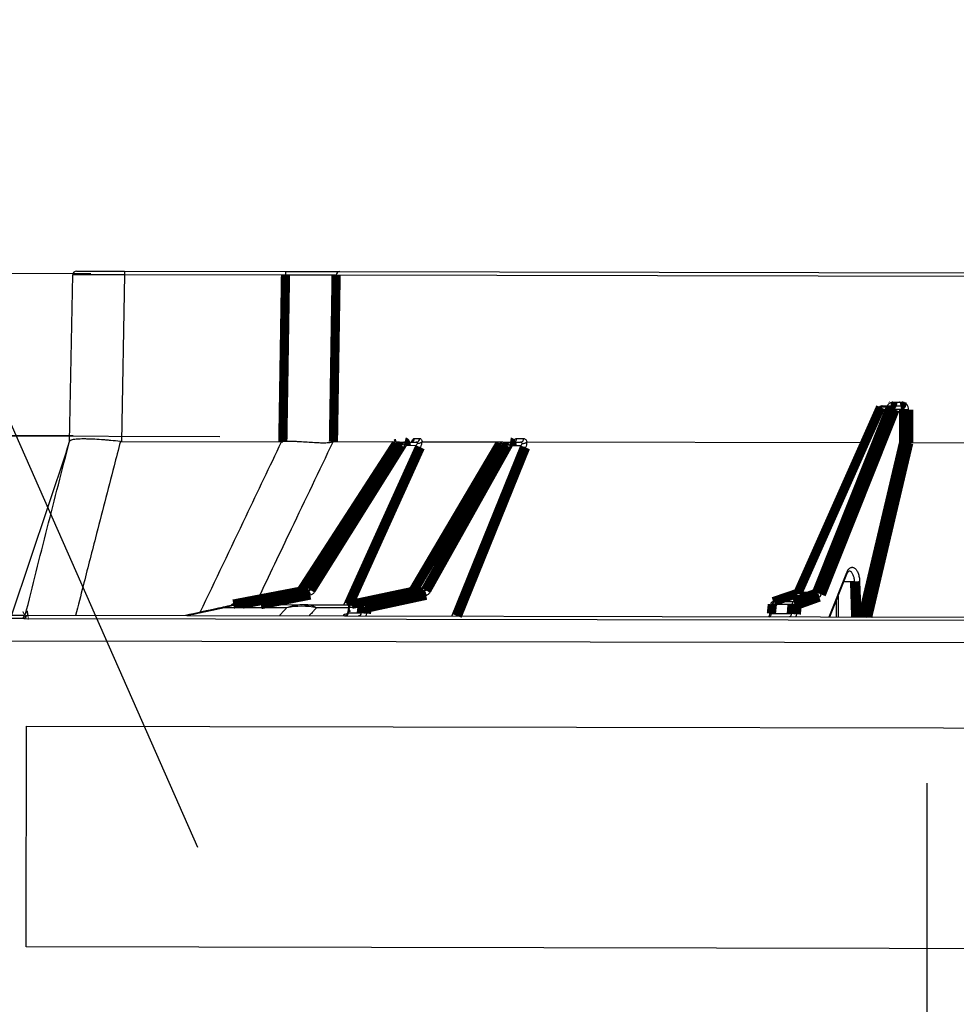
# Model space of a CAD drawing. Extents: x 0 to 361260, y 0 to 4201817.
# Tile 25 of 256: x 360324.85 to 360331.38, y 4194677.75 to 4194684.61. Entities that reach past the tile are written whole.
import ezdxf

# ---------------------------------------------------------------- set-up
doc = ezdxf.new("R2010")
doc.units = 0
doc.header["$LTSCALE"] = 0.5
doc.header["$MEASUREMENT"] = 0
doc.header["$PDMODE"] = 32
doc.header["$PDSIZE"] = 0.3
for name, pattern in [('K5LT32772', [0]), ('K5LT32773', [0]), ('K5LT_THIN', [0])]:
    doc.linetypes.add(name, pattern=pattern)
doc.layers.add('FORMAT', color=7, linetype='Continuous')
doc.layers.add("navro'z", color=7, linetype='Continuous')
doc.layers.add('СТРЕЧКА', color=5, linetype='Continuous', true_color=0x0000ff)
doc.styles.add('KDIMTEXTSTYLE', font='GOST_AU.SHX', dxfattribs={"width": 0.96, "oblique": 15, "height": 5})
doc.dimstyles.new('ISO-25', dxfattribs={"dimtxt": 2.5, "dimasz": 2.5, "dimexe": 1.25, "dimexo": 0.625, "dimtad": 1, "dimtxsty": 'Standard', "dimcen": 2.5, "dimadec": 0, "dimazin": 0, "dimtfac": 1, "dimtmove": 0, "dimatfit": 3, "dimfxl": 1, "dimarcsym": 0})
doc.dimstyles.new('KDIMSTYLE (1.00)', dxfattribs={"dimtxt": 5, "dimasz": 1, "dimexe": 2, "dimexo": 0, "dimgap": 1, "dimtad": 1, "dimtxsty": 'KDIMTEXTSTYLE', "dimsah": 1, "dimcen": 0, "dimdle": 1, "dimadec": 0, "dimazin": 0, "dimtfac": 0.667, "dimtmove": 0, "dimatfit": 3, "dimfxl": 1, "dimtvp": 1, "dimtolj": 1, "dimtzin": 0, "dimarcsym": 0})

# ---------------------------------------------------------------- blocks, each defined once
blk = doc.blocks.new('KDIMARROW_01')
blk.add_hatch(color=0).paths.add_polyline_path([(-5, -0.6582624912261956), (0, 0), (-5, 0.658262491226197), (-4.5, 5.51091059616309e-16)])
at = {"color": 0, "linetype": 'K5LT_THIN', "lineweight": 18}
for p, q in [((-4.5, 5.51091059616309e-16), (-5, 0.658262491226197)), ((-5, 0.658262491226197), (0, 0)), ((0, 0), (-5, -0.6582624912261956)), ((-5, -0.6582624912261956), (-4.5, 5.51091059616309e-16))]:
    blk.add_line(p, q, dxfattribs=at)
at = {"layer": 'СТРЕЧКА', "color": 0, "linetype": 'K5LT_THIN', "lineweight": 18}
blk.add_line((0, 0), (-1, 0), dxfattribs=at)
blk = doc.blocks.new('*D476')
at = {"layer": 'Defpoints', "color": 0, "lineweight": 106, "transparency": 16777216}
for p in [(360349.1206810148, 4194698.138974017), (360340.5336050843, 4194692.787754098), (360327.0577315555, 4194682.827884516), (360343.5042774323, 4194682.797187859), (360343.5042774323, 4194682.797187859)]:
    blk.add_point(p, dxfattribs=at)
at = {"layer": 'FORMAT', "color": 0, "lineweight": -2, "transparency": 16777216}
blk.add_arc((360343.5042774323, 4194682.797187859), 10.42287426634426, 75.39228992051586, 174.3938309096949, dxfattribs=at)
for p, rotation in [((360347.0873847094, 4194692.584815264), 342.6426751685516), ((360333.0814213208, 4194682.816641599), 267.1434456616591)]:
    blk.add_blockref('KDIMARROW_01', p, dxfattribs=dict(at, rotation=rotation))
at = {"layer": 'FORMAT', "color": 7, "transparency": 16777216, "insert": (360335.9687803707, 4194693.601858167), "char_height": 5, "attachment_point": 5, "rotation": 34.89306041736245, "style": 'KDIMTEXTSTYLE'}
blk.add_mtext('\\A1;\\H3.5;\\W0.665;\\Q0;110°', dxfattribs=at)
blk = doc.blocks.new('*D478')
at = {"color": 0, "lineweight": -2, "transparency": 16777216}
for p, q in [((360331.1758530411, 4194676.792126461), (360331.1758530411, 4194679.292126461)), ((360334.5126864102, 4194674.292126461), (360329.9258530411, 4194674.292126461)), ((360331.1758530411, 4194674.292126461), (360331.1758530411, 4194669.674980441)), ((360334.4549361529, 4194669.674980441), (360329.9258530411, 4194669.674980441)), ((360331.1758530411, 4194667.174980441), (360331.1758530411, 4194664.674980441))]:
    blk.add_line(p, q, dxfattribs=at)
at = {"color": 0, "lineweight": 106, "transparency": 16777216}
for points in [[(360330.7591863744, 4194676.792126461), (360331.5925197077, 4194676.792126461), (360331.1758530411, 4194674.292126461)], [(360330.7591863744, 4194667.174980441), (360331.5925197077, 4194667.174980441), (360331.1758530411, 4194669.674980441)]]:
    blk.add_solid(points, dxfattribs=at)
at = {"layer": 'Defpoints', "color": 0, "lineweight": 106, "transparency": 16777216}
for p in [(360335.1376864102, 4194674.292126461), (360331.1758530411, 4194669.674980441), (360335.0799361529, 4194669.674980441)]:
    blk.add_point(p, dxfattribs=at)
at = {"color": 0, "transparency": 16777216, "insert": (360329.3008530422, 4194671.983553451), "char_height": 2.5, "attachment_point": 5, "rotation": 90}
blk.add_mtext('{\\W0.8;200}', dxfattribs=at)

msp = doc.modelspace()

# ---------------------------------------------------------------- linework, layer by layer
at = {"color": 7, "linetype": 'K5LT32772', "lineweight": 25, "transparency": 33554687}
for p, q in [((360325.2013845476, 4194681.671052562), (360325.2238031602, 4194682.831307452)), ((360325.2496207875, 4194682.856583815), (360325.584635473, 4194682.855958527)), ((360325.5845882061, 4194682.830634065), (360325.5621695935, 4194681.670379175)), ((360325.584635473, 4194682.855958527), (360325.5845882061, 4194682.830634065)), ((360326.705081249, 4194682.828542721), (360325.5845882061, 4194682.830634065)), ((360325.584635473, 4194682.855958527), (360326.7051285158, 4194682.853867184)), ((360326.7051285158, 4194682.853867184), (360326.705081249, 4194682.828542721)), ((360326.7051285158, 4194682.853867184), (360327.08296813, 4194682.853161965)), ((360343.0368540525, 4194682.798060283), (360327.0577315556, 4194682.827884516)), ((360327.08296813, 4194682.853161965), (360343.0119310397, 4194682.82343135)), ((360330.9352380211, 4194681.943418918), (360331.0010714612, 4194681.943296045)), ((360330.8365640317, 4194681.902923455), (360330.2637302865, 4194680.614906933)), ((360330.91868793, 4194681.908918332), (360330.8501858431, 4194681.909046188)), ((360330.8601556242, 4194681.918234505), (360330.9284965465, 4194681.918106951)), ((360330.9284965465, 4194681.918106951), (360330.9882422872, 4194681.917995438)), ((360331.0101383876, 4194681.892630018), (360330.9509062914, 4194681.892740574)), ((360325.1786385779, 4194681.602833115), (360325.2013845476, 4194681.671052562)), ((360325.5621695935, 4194681.670379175), (360326.6775610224, 4194681.668297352)), ((360327.4982934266, 4194681.666765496), (360327.0390912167, 4194681.667622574)), ((360327.5160872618, 4194681.655741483), (360327.4790915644, 4194681.655810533)), ((360327.4982934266, 4194681.666765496), (360327.535195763, 4194681.666696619)), ((360327.535195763, 4194681.666696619), (360327.6164585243, 4194681.666544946)), ((360327.6038462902, 4194681.691893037), (360327.6398050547, 4194681.691825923)), ((360328.2190300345, 4194681.665420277), (360327.6583708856, 4194681.666466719)), ((360328.2190300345, 4194681.665420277), (360328.2691137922, 4194681.665326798)), ((360328.2691137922, 4194681.665326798), (360328.3423734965, 4194681.665190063)), ((360328.293350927, 4194681.665586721), (360328.2913661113, 4194681.665523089)), ((360328.2970950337, 4194681.66616058), (360328.2960361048, 4194681.665672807)), ((360328.3146507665, 4194681.690566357), (360328.3634539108, 4194681.690475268)), ((360330.7266912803, 4194681.660739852), (360328.3887070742, 4194681.665103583)), ((360331.0463381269, 4194681.660143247), (360331.0461686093, 4194681.66014207)), ((360334.2763223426, 4194681.654114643), (360331.0463381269, 4194681.660143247)), ((360325.1786385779, 4194681.602833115), (360324.7977279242, 4194680.460410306)), ((360327.5462936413, 4194681.641351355), (360326.9080554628, 4194680.622551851)), ((360327.6128158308, 4194681.641227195), (360327.5462936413, 4194681.641351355)), ((360328.2840771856, 4194681.639974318), (360327.7119364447, 4194680.621051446)), ((360328.2518620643, 4194681.654368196), (360328.2016515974, 4194681.654461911)), ((360328.3440480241, 4194681.639862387), (360328.2840771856, 4194681.639974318)), ((360330.4970814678, 4194680.449772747), (360330.6158189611, 4194680.747681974)), ((360326.8191988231, 4194680.637051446), (360326.8778709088, 4194680.636941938)), ((360327.6001212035, 4194680.635593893), (360327.67975081, 4194680.635445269)), ((360326.8030269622, 4194680.626404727), (360326.3406098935, 4194680.537909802)), ((360326.8030303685, 4194680.626406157), (360326.8038480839, 4194680.626480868)), ((360326.8630324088, 4194680.626370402), (360326.8038480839, 4194680.626480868)), ((360327.584440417, 4194680.624848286), (360327.1651179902, 4194680.536272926)), ((360327.5844439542, 4194680.624849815), (360327.5861286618, 4194680.62502078)), ((360327.6664534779, 4194680.624870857), (360327.5861286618, 4194680.62502078)), ((360330.2630660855, 4194680.611240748), (360330.1008742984, 4194680.555729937)), ((360330.3981114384, 4194680.612002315), (360330.2691912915, 4194680.612242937)), ((360330.2772922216, 4194680.621043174), (360330.4053083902, 4194680.620804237)), ((360330.5416545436, 4194680.561605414), (360330.5417522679, 4194680.449689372)), ((360326.3414303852, 4194680.53798609), (360326.4066066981, 4194680.537864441)), ((360326.4117653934, 4194680.534720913), (360326.8379801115, 4194680.533925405)), ((360326.8379801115, 4194680.533925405), (360327.1574746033, 4194680.533329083)), ((360327.1450197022, 4194680.515054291), (360327.1400741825, 4194680.483619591)), ((360327.1495445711, 4194680.515570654), (360327.1435267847, 4194680.477330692)), ((360327.2381942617, 4194680.515405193), (360327.1495445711, 4194680.515570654)), ((360327.1668053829, 4194680.536445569), (360327.2552625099, 4194680.536280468)), ((360330.0836165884, 4194680.534072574), (360330.0767833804, 4194680.470059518)), ((360330.2332415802, 4194680.535589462), (360330.096360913, 4194680.535844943)), ((360330.1069987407, 4194680.556732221), (360330.2435881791, 4194680.556477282)), ((360345.2167413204, 4194680.398322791), (360324.8888873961, 4194680.436263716)), ((360324.8912764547, 4194680.460235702), (360324.8926896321, 4194680.460233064)), ((360324.9143691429, 4194680.4601926), (360345.191473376, 4194680.422346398)), ((360327.1411938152, 4194680.477329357), (360327.1435267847, 4194680.477330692)), ((360327.1435267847, 4194680.477330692), (360327.2330288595, 4194680.477163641)), ((360330.0895245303, 4194680.471832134), (360330.2285592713, 4194680.471572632)), ((360345.3871312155, 4194680.241560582), (360324.767702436, 4194680.280045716))]:
    msp.add_line(p, q, dxfattribs=at)
at = {"color": 8, "linetype": 'K5LT32773', "lineweight": 25, "true_color": 0x808080, "transparency": 33554687}
for p, q in [((360327.1114003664, 4194680.533415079), (360327.6128158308, 4194681.641227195)), ((360327.8642594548, 4194680.454686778), (360328.3440480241, 4194681.639862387)), ((360330.4916293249, 4194680.449782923), (360330.6143326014, 4194680.757635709)), ((360330.6692757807, 4194680.693512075), (360330.5941721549, 4194680.693652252)), ((360330.7044484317, 4194680.694795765), (360330.7119202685, 4194680.449371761)), ((360330.5543485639, 4194680.593454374), (360330.5544680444, 4194680.449665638)), ((360326.3406097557, 4194680.537910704), (360326.3414303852, 4194680.53798609)), ((360327.1444783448, 4194680.511613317), (360326.9215712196, 4194680.512029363)), ((360327.1651178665, 4194680.536273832), (360327.1668053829, 4194680.536445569))]:
    msp.add_line(p, q, dxfattribs=at)
at = {"color": 7, "linetype": 'K5LT32772', "transparency": 33554687, "const_width": 0.06443582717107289}
for points in [[(360326.6865942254, 4194681.668763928), (360326.6961003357, 4194682.265376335), (360326.705081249, 4194682.828542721)], [(360327.0577315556, 4194682.827884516), (360327.0465435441, 4194682.13172294), (360327.0390912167, 4194681.667622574)], [(360330.8501858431, 4194681.909046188), (360330.83263794, 4194681.869596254), (360330.7624467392, 4194681.711796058), (360330.4816880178, 4194681.080588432), (360330.2772922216, 4194680.621043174)], [(360330.4053083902, 4194680.620804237), (360330.4210326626, 4194680.660258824), (360330.4839298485, 4194680.81807684), (360330.7355202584, 4194681.449343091), (360330.91868793, 4194681.908918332)], [(360330.9352380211, 4194681.943418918), (360330.9349409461, 4194681.938455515), (360330.9341669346, 4194681.933696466), (360330.9329450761, 4194681.929320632), (360330.9313212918, 4194681.925492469), (360330.9293566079, 4194681.922355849), (360330.927124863, 4194681.920028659), (360330.9247099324, 4194681.918598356), (360330.9222025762, 4194681.918118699)], [(360331.0010714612, 4194681.943296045), (360331.000778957, 4194681.93833263), (360331.0000170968, 4194681.933573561), (360330.9988145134, 4194681.92919769), (360330.9972164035, 4194681.925369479), (360330.9952828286, 4194681.922232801), (360330.993086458, 4194681.919905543), (360330.9907098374, 4194681.91847517), (360330.9882422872, 4194681.917995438)], [(360330.9509062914, 4194681.892740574), (360330.6944691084, 4194681.24939681), (360330.437473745, 4194680.604626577)], [(360331.0112218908, 4194681.666140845), (360331.0106335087, 4194681.789108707), (360331.0101383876, 4194681.892630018)], [(360331.0452372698, 4194681.892564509), (360331.0454812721, 4194681.841030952), (360331.0463381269, 4194681.660143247)], [(360327.4766138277, 4194681.655002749), (360327.2541331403, 4194681.311531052), (360326.8167489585, 4194680.636237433)], [(360327.4790915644, 4194681.655810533), (360327.4517760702, 4194681.613641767), (360327.3425147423, 4194681.44496624), (360326.9054790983, 4194680.77025735), (360326.8191988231, 4194680.637051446)], [(360326.8778709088, 4194680.636941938), (360326.9042879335, 4194680.679113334), (360327.0099564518, 4194680.847798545), (360327.4326377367, 4194681.52253302), (360327.5160872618, 4194681.655741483)], [(360327.535195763, 4194681.666696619), (360327.5373456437, 4194681.666208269), (360327.5394129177, 4194681.664769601), (360327.5413198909, 4194681.662434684), (360327.5429948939, 4194681.659291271), (360327.5443749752, 4194681.655457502), (360327.5454082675, 4194681.651077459), (360327.5460559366, 4194681.646315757), (360327.5462936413, 4194681.641351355)], [(360328.1967880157, 4194681.65274865), (360327.9935215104, 4194681.308451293), (360327.5952925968, 4194680.63387439)], [(360328.2016515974, 4194681.654461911), (360328.1767519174, 4194681.612288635), (360328.0771538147, 4194681.443595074), (360327.6787705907, 4194680.768814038), (360327.6001212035, 4194680.635593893)], [(360327.67975081, 4194680.635445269), (360327.7034316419, 4194680.677621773), (360327.7981553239, 4194680.846327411), (360328.177056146, 4194681.5211436), (360328.2518620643, 4194681.654368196)], [(360328.2691137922, 4194681.665326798), (360328.272009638, 4194681.664837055), (360328.2747948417, 4194681.663397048), (360328.2773647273, 4194681.661060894), (360328.2796227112, 4194681.657916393), (360328.2814839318, 4194681.654081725), (360328.282878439, 4194681.649701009), (360328.2837538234, 4194681.644938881), (360328.2840771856, 4194681.639974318)], [(360326.8038480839, 4194680.626480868), (360326.7575266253, 4194680.617616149), (360326.5722408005, 4194680.582157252), (360326.3414303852, 4194680.53798609)], [(360326.4066066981, 4194680.537864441), (360326.4523279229, 4194680.546730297), (360326.6352128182, 4194680.582193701), (360326.8630324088, 4194680.626370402)], [(360327.5861286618, 4194680.62502078), (360327.5441240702, 4194680.616148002), (360327.376105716, 4194680.580656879), (360327.1668053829, 4194680.536445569)], [(360327.2552625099, 4194680.536280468), (360327.2964524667, 4194680.54515478), (360327.4612122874, 4194680.580652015), (360327.6664534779, 4194680.624870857)], [(360327.6850639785, 4194680.599903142), (360327.4764279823, 4194680.554952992), (360327.2738721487, 4194680.511312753)], [(360330.2691912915, 4194680.612242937), (360330.243179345, 4194680.603340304), (360330.1391315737, 4194680.567729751), (360330.1069987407, 4194680.556732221)], [(360330.2435881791, 4194680.556477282), (360330.2683701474, 4194680.56538222), (360330.3674980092, 4194680.601001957), (360330.3981114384, 4194680.612002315)], [(360330.2630586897, 4194680.611239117), (360330.2649587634, 4194680.611778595), (360330.2691912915, 4194680.612242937)], [(360330.096360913, 4194680.535844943), (360330.0909412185, 4194680.485097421), (360330.0895245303, 4194680.471832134)], [(360330.2285592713, 4194680.471572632), (360330.2307136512, 4194680.501027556), (360330.2307392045, 4194680.501376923), (360330.2332415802, 4194680.535589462)], [(360330.2682052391, 4194680.531498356), (360330.2657014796, 4194680.497285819), (360330.2635203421, 4194680.467481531)], [(360330.4227292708, 4194680.587023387), (360330.3433273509, 4194680.558491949), (360330.2682052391, 4194680.531498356)], [(360324.8926844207, 4194680.460233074), (360324.8895132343, 4194680.458650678), (360324.8881097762, 4194680.457760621)], [(360327.2330288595, 4194680.477163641), (360327.2370069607, 4194680.506615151), (360327.2381942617, 4194680.515405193)], [(360327.2738721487, 4194680.511312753), (360327.2709911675, 4194680.489988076), (360327.2687056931, 4194680.473071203)]]:
    msp.add_lwpolyline(points, dxfattribs=at)
at = {"color": 8, "linetype": 'K5LT32773', "true_color": 0x808080, "transparency": 33554687, "const_width": 0.06443582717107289}
for points in [[(360327.6446549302, 4194681.629945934), (360327.6238706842, 4194681.584029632), (360327.5407342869, 4194681.40036412), (360327.208197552, 4194680.66569756), (360327.1482923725, 4194680.533346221)], [(360327.4766125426, 4194681.655003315), (360327.4774092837, 4194681.655603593), (360327.4790915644, 4194681.655810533)], [(360328.3777103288, 4194681.628577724), (360328.3591186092, 4194681.582657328), (360328.2847522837, 4194681.398975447), (360327.9872953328, 4194680.664243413), (360327.9024301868, 4194680.454615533)], [(360330.7242028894, 4194680.449348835), (360330.8636628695, 4194681.040589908), (360331.0112218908, 4194681.666140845)], [(360331.0461686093, 4194681.66014207), (360331.0353314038, 4194681.614208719), (360330.9919815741, 4194681.43046904), (360330.8185883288, 4194680.695505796), (360330.7605012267, 4194680.449281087)], [(360330.6767171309, 4194680.449437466), (360330.6704362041, 4194680.655448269), (360330.6692757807, 4194680.693512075)], [(360326.8781726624, 4194680.601409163), (360326.6465849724, 4194680.556501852), (360326.533092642, 4194680.534494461)], [(360326.8191988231, 4194680.637051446), (360326.8175259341, 4194680.636839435), (360326.8167449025, 4194680.636250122)], [(360330.1069987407, 4194680.556732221), (360330.1027663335, 4194680.556267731), (360330.1008742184, 4194680.555730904)], [(360324.906146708, 4194680.458832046), (360324.9096121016, 4194680.459749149), (360324.9143691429, 4194680.4601926)], [(360327.1449832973, 4194680.515059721), (360327.1449860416, 4194680.515074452), (360327.1455695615, 4194680.515409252), (360327.1471087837, 4194680.515576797), (360327.1495445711, 4194680.515570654)]]:
    msp.add_lwpolyline(points, dxfattribs=at)
at = {"color": 7, "linetype": 'K5LT32772', "lineweight": 25, "transparency": 33554687}
for centre, radius, start, end in [((360325.249572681, 4194682.83080953), 0.02577433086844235, 89.8930604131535, 178.8930603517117), ((360327.0832076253, 4194682.827686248), 0.02547684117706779, 90.53861732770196, 179.5541049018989), ((360330.8601075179, 4194681.89246022), 0.02577433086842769, 89.8930604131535, 156.0219795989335), ((360330.8623381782, 4194681.905863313), 0.01256224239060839, 100.0052955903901, 165.3230804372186), ((360330.9307402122, 4194681.90588236), 0.01242878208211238, 100.4001528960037, 165.8613418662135), ((360330.9190747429, 4194681.869518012), 0.03940221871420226, 36.1124508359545, 90.56248370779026), ((360330.9267139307, 4194681.893950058), 0.02422257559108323, 357.1379086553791, 85.7796073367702), ((360331.029167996, 4194682.685636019), 0.7932342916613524, 268.6253483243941, 271.160772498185), ((360327.4982453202, 4194681.640991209), 0.02577433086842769, 89.8930604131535, 147.0670760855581), ((360327.4986217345, 4194681.64388404), 0.02288381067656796, 90.82203535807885, 148.5888295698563), ((360327.535543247, 4194681.643947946), 0.02275132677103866, 90.87511977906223, 148.7772234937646), ((360327.5047619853, 4194681.593070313), 0.06368624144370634, 49.29767470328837, 79.7566548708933), ((360327.5792232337, 4194681.691217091), 0.02463233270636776, 272.7083340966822, 1.572476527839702), ((360327.6152335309, 4194681.691096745), 0.02458234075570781, 272.8563606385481, 1.699790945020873), ((360328.2189819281, 4194681.639645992), 0.02577433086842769, 89.8930604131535, 149.443084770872), ((360328.2197528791, 4194681.645014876), 0.02041819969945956, 92.02880768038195, 152.4400023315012), ((360328.2698657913, 4194681.645084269), 0.02025649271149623, 92.12752893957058, 152.7213360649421), ((360328.2909804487, 4194681.688885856), 0.023729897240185, 275.8947070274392, 4.060960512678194), ((360328.339843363, 4194681.68872948), 0.02367500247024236, 276.1348816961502, 4.22881302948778), ((360327.6553565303, 4194681.710719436), 0.08147933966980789, 238.5265017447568, 262.4528938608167), ((360328.2455365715, 4194681.596963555), 0.05775209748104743, 48.13746620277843, 83.71187152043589), ((360328.3834829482, 4194681.701647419), 0.07329736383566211, 237.4515324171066, 265.4829262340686), ((360326.8664657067, 4194680.574165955), 0.06380362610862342, 49.31952527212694, 79.70276319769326), ((360327.6733621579, 4194680.577978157), 0.05782113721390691, 48.15396360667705, 83.65644270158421), ((360330.6553025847, 4194681.558873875), 0.8654746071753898, 270.92508776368, 273.2552834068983), ((360326.8506944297, 4194680.60181451), 0.02748122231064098, 359.1548601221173, 63.3229994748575), ((360327.6588456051, 4194680.599780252), 0.02621866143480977, 0.2685523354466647, 73.13185744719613), ((360330.3961597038, 4194680.585458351), 0.02661561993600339, 3.371014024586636, 85.79470159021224), ((360330.4056418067, 4194680.581401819), 0.03940382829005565, 36.11469702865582, 90.48481552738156), ((360326.4112977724, 4194680.124270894), 0.4104502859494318, 89.93472356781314, 108.6566439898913), ((360326.4108032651, 4194680.019235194), 0.5154866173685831, 89.8930604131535, 102.3253785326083), ((360326.3454543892, 4194680.512595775), 0.02577433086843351, 100.8339605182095, 144.8776416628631), ((360326.8377180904, 4194680.162459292), 0.3714662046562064, 89.95958532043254, 109.6260975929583), ((360326.8165117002, 4194680.017271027), 0.5057897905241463, 78.01159132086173, 101.8150329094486), ((360326.8361464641, 4194680.356416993), 0.1775178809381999, 61.23503448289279, 89.4081603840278), ((360327.1704447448, 4194680.511055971), 0.02577433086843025, 101.9274979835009, 171.0582385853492), ((360327.17336234, 4194680.513450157), 0.02391197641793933, 105.91507542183, 174.9123709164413), ((360327.2619496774, 4194680.513397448), 0.02384010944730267, 106.2900908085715, 175.1689921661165), ((360327.235949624, 4194680.338270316), 0.1771490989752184, 77.6389561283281, 89.27399177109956), ((360327.247652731, 4194680.511189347), 0.02621970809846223, 0.269672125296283, 73.12819838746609), ((360330.1092202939, 4194680.531345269), 0.02577433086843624, 108.8937047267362, 173.9063215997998), ((360330.1201710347, 4194680.536871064), 0.02383222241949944, 123.5530903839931, 182.4676925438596), ((360330.2572183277, 4194680.53671925), 0.02400335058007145, 124.5999886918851, 182.6977874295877), ((360330.2369356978, 4194680.41571054), 0.1199358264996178, 74.88727433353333, 91.76503419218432), ((360330.2416355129, 4194680.529933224), 0.02661578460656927, 3.371204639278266, 85.79271690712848), ((360324.9026218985, 4194680.436477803), 0.02574805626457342, 112.6901973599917, 176.078728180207), ((360324.9145235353, 4194680.434542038), 0.02569388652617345, 109.0276338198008, 176.1578865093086), ((360327.1206829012, 4194680.478889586), 0.02289701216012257, 274.7462675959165, 356.0961188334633), ((360327.2307822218, 4194680.300021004), 0.1771568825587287, 77.63919442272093, 89.27337675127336), ((360330.2322512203, 4194680.351694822), 0.1199346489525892, 74.8873300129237, 91.76401496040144)]:
    msp.add_arc(centre, radius, start, end, dxfattribs=at)
at = {"color": 8, "linetype": 'K5LT32773', "lineweight": 25, "true_color": 0x808080, "transparency": 33554687}
for centre, radius, start, end in [((360330.8479096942, 4194681.895871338), 0.01337002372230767, 80.19806994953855, 148.1156243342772), ((360328.2006418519, 4194681.649563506), 0.005001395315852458, 78.35233615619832, 140.4002697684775), ((360330.605448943, 4194680.751224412), 0.01095555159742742, 341.1118108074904, 35.81781549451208), ((360327.5991309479, 4194680.630691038), 0.005001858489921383, 78.58128383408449, 139.9305373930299), ((360330.2750719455, 4194680.607771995), 0.01345562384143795, 80.50234195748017, 146.7953760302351), ((360326.3125682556, 4194680.470427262), 0.05372548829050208, 102.6786228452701, 127.3200084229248), ((360326.3461943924, 4194680.515019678), 0.02345531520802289, 101.7188778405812, 147.029248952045), ((360326.4108494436, 4194680.516275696), 0.02200169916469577, 101.1184051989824, 123.7085910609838), ((360326.405715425, 4194680.529151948), 0.008757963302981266, 41.84008683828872, 84.15905945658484), ((360330.0922061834, 4194680.518875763), 0.01747039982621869, 76.24236253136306, 119.546974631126), ((360330.0853991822, 4194680.454151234), 0.018155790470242, 76.86657776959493, 118.3897751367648)]:
    msp.add_arc(centre, radius, start, end, dxfattribs=at)
at = {"color": 7, "linetype": 'K5LT32772', "lineweight": 25, "transparency": 33554687}
for centre, major_axis, ratio, start_param, end_param in [((360325.5846894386, 4194682.830184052), (0.3608862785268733, -0.001123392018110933), 0.001246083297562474, 1.571080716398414, 3.141572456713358), ((360325.5996431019, 4194683.604097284), (0.03869491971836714, 1.933704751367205), 0.1865672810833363, 3.126594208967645, 3.144977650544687)]:
    msp.add_ellipse(centre, major_axis=major_axis, ratio=ratio, start_param=start_param, end_param=end_param, dxfattribs=at)
for points, knots in [([(360327.0577315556, 4194682.827884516), (360327.0533873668, 4194682.827913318), (360327.047398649, 4194682.827942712), (360327.0322697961, 4194682.828002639), (360327.0231240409, 4194682.828033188), (360327.0015627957, 4194682.828095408), (360326.9894493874, 4194682.828126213), (360326.9626667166, 4194682.828187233), (360326.9479809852, 4194682.828217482), (360326.9160043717, 4194682.828277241), (360326.8991450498, 4194682.82830595), (360326.8637548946, 4194682.828361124), (360326.8452028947, 4194682.828387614), (360326.8161283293, 4194682.828425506), (360326.8063176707, 4194682.828437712), (360326.7864595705, 4194682.828461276), (360326.7763873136, 4194682.828472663), (360326.7460545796, 4194682.828505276), (360326.7256566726, 4194682.82852501), (360326.7050812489, 4194682.828542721)], [0, 0, 0, 0, 0.1249999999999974, 0.1249999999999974, 0.2499999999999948, 0.2499999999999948, 0.3749999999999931, 0.3749999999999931, 0.4999999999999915, 0.4999999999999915, 0.6249999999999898, 0.6249999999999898, 0.749999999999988, 0.749999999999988, 0.8124999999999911, 0.8124999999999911, 0.8749999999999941, 0.8749999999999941, 1, 1, 1, 1]), ([(360331.0452372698, 4194681.892564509), (360331.0452054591, 4194681.899283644), (360331.0440166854, 4194681.905938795), (360331.0407007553, 4194681.915080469), (360331.0393234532, 4194681.918034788), (360331.0361024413, 4194681.923557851), (360331.0342789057, 4194681.926104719), (360331.0302130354, 4194681.930775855), (360331.0279457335, 4194681.932913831), (360331.0231606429, 4194681.936586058), (360331.0206304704, 4194681.938142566), (360331.0152916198, 4194681.94068878), (360331.0124937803, 4194681.941664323), (360331.0068570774, 4194681.942957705), (360331.0039897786, 4194681.943290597), (360331.0010714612, 4194681.943296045)], [0, 0, 0, 0, 0.2499999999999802, 0.2499999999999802, 0.3749999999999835, 0.3749999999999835, 0.4999999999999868, 0.4999999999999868, 0.6249999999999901, 0.6249999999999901, 0.7499999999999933, 0.7499999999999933, 0.8749999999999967, 0.8749999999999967, 1, 1, 1, 1]), ([(360330.9882422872, 4194681.917995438), (360330.9911553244, 4194681.917990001), (360330.9940038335, 4194681.917330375), (360330.9993220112, 4194681.9147895), (360331.0017497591, 4194681.912913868), (360331.007805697, 4194681.90591185), (360331.0101638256, 4194681.899358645), (360331.0101383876, 4194681.892630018)], [0, 0, 0, 0, 0.2500000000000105, 0.2500000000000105, 0.5000000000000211, 0.5000000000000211, 1, 1, 1, 1]), ([(360324.8926896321, 4194680.460233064), (360324.9431749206, 4194680.662569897), (360324.9940681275, 4194680.864739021), (360325.0969174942, 4194681.268622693), (360325.1488692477, 4194681.470338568), (360325.2015609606, 4194681.671726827)], [0, 0, 0, 0, 0.5000000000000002, 0.5000000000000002, 1, 1, 1, 1]), ([(360325.5555418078, 4194681.670718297), (360325.5325406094, 4194681.673031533), (360325.5099457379, 4194681.675241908), (360325.4766243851, 4194681.678250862), (360325.465613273, 4194681.679204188), (360325.4437858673, 4194681.680994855), (360325.4329200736, 4194681.681835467), (360325.4012499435, 4194681.684115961), (360325.3812147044, 4194681.685330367), (360325.3527534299, 4194681.686657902), (360325.3435333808, 4194681.687017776), (360325.3256454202, 4194681.687561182), (360325.3170764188, 4194681.687741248), (360325.2926746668, 4194681.688002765), (360325.2780405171, 4194681.687811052), (360325.2585576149, 4194681.686944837), (360325.2524493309, 4194681.686555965), (360325.2412931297, 4194681.685590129), (360325.236229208, 4194681.685013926), (360325.222540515, 4194681.683005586), (360325.2154053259, 4194681.681297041), (360325.2077773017, 4194681.678126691), (360325.2057710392, 4194681.676974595), (360325.2028529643, 4194681.674491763), (360325.2019345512, 4194681.673158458), (360325.2015609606, 4194681.671726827)], [0, 0, 0, 0, 0.1249999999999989, 0.1249999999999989, 0.1874999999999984, 0.1874999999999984, 0.2499999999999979, 0.2499999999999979, 0.3749999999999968, 0.3749999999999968, 0.4374999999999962, 0.4374999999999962, 0.4999999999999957, 0.4999999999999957, 0.6249999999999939, 0.6249999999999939, 0.6874999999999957, 0.6874999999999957, 0.7499999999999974, 0.7499999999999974, 0.8749999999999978, 0.8749999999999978, 0.9374999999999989, 0.9374999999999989, 1, 1, 1, 1]), ([(360327.0350136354, 4194681.666757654), (360327.0298468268, 4194681.664759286), (360327.0231884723, 4194681.663219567), (360327.0069916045, 4194681.660933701), (360326.997453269, 4194681.660188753), (360326.9753659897, 4194681.659433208), (360326.9631036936, 4194681.659433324), (360326.9363174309, 4194681.660047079), (360326.9217810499, 4194681.660662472), (360326.8903318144, 4194681.66237337), (360326.873783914, 4194681.663450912), (360326.8392956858, 4194681.665776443), (360326.8213233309, 4194681.66703462), (360326.7932101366, 4194681.6687252), (360326.7837065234, 4194681.66924932), (360326.7646301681, 4194681.670112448), (360326.7550280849, 4194681.670454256), (360326.7260310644, 4194681.670993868), (360326.7064471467, 4194681.670801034), (360326.6865942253, 4194681.668763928)], [0, 0, 0, 0, 0.1250000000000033, 0.1250000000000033, 0.2500000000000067, 0.2500000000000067, 0.37500000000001, 0.37500000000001, 0.5000000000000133, 0.5000000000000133, 0.6250000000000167, 0.6250000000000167, 0.75000000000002, 0.75000000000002, 0.8125000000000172, 0.8125000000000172, 0.8750000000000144, 0.8750000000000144, 1, 1, 1, 1]), ([(360327.5902965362, 4194681.670197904), (360327.5901609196, 4194681.670043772), (360327.5898494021, 4194681.669689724), (360327.586305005, 4194681.667128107), (360327.5823675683, 4194681.667060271), (360327.5802899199, 4194681.667024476)], [0, 0, 0, 0, 0.2669492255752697, 0.6131946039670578, 1, 1, 1, 1]), ([(360327.5850148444, 4194681.666603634), (360327.5860240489, 4194681.670467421), (360327.5872183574, 4194681.673971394), (360327.5899384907, 4194681.680199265), (360327.591481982, 4194681.682937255), (360327.5947469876, 4194681.687327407), (360327.5965142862, 4194681.68904431), (360327.6001300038, 4194681.691320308), (360327.6019709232, 4194681.691896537), (360327.6038462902, 4194681.691893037)], [0, 0, 0, 0, 0.25, 0.25, 0.5, 0.5, 0.75, 0.75, 1, 1, 1, 1]), ([(360327.6128158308, 4194681.641227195), (360327.6153021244, 4194681.643954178), (360327.6175661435, 4194681.646639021), (360327.6216165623, 4194681.651917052), (360327.6233709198, 4194681.65447153), (360327.6247275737, 4194681.656833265)], [0, 0, 0, 0, 0.5, 0.5, 1, 1, 1, 1]), ([(360327.6247275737, 4194681.656833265), (360327.6237844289, 4194681.659871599), (360327.6225376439, 4194681.662323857), (360327.6204059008, 4194681.664822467), (360327.6196389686, 4194681.665470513), (360327.6180787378, 4194681.666324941), (360327.6172788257, 4194681.666543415), (360327.6164585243, 4194681.666544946)], [0, 0, 0, 0, 0.5, 0.5, 0.75, 0.75, 1, 1, 1, 1]), ([(360327.6544595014, 4194681.664510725), (360327.6511356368, 4194681.661420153), (360327.6464099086, 4194681.659009), (360327.6383811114, 4194681.656953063), (360327.6356320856, 4194681.656542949), (360327.6300800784, 4194681.656271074), (360327.6273149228, 4194681.656419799), (360327.6247275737, 4194681.656833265)], [0, 0, 0, 0, 0.5000000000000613, 0.5000000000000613, 0.7500000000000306, 0.7500000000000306, 1, 1, 1, 1]), ([(360327.6398050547, 4194681.691825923), (360327.6417239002, 4194681.691822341), (360327.6435934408, 4194681.691238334), (360327.6472363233, 4194681.688945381), (360327.6490013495, 4194681.687219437), (360327.652227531, 4194681.682810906), (360327.6537342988, 4194681.680061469), (360327.6563401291, 4194681.673824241), (360327.6574542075, 4194681.670336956), (360327.6583708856, 4194681.666466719)], [0, 0, 0, 0, 0.25, 0.25, 0.5, 0.5, 0.75, 0.75, 1, 1, 1, 1]), ([(360327.6544595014, 4194681.664510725), (360327.6542106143, 4194681.659688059), (360327.6531960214, 4194681.654261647), (360327.6497998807, 4194681.642383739), (360327.6475108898, 4194681.636255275), (360327.6446549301, 4194681.629945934)], [0, 0, 0, 0, 0.5, 0.5, 1, 1, 1, 1]), ([(360328.2891484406, 4194681.665289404), (360328.2904976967, 4194681.669152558), (360328.2921026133, 4194681.672655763), (360328.2957702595, 4194681.678881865), (360328.2978569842, 4194681.681618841), (360328.302279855, 4194681.686006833), (360328.3046779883, 4194681.687722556), (360328.3095912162, 4194681.689996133), (360328.3120959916, 4194681.690571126), (360328.3146507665, 4194681.690566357)], [0, 0, 0, 0, 0.25, 0.25, 0.5, 0.5, 0.75, 0.75, 1, 1, 1, 1]), ([(360328.35370608, 4194681.655472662), (360328.3523896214, 4194681.658511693), (360328.3506705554, 4194681.660964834), (360328.3477502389, 4194681.663464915), (360328.3467024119, 4194681.664113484), (360328.3445754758, 4194681.664968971), (360328.3434872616, 4194681.665187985), (360328.3423734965, 4194681.665190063)], [0, 0, 0, 0, 0.500000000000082, 0.500000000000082, 0.750000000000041, 0.750000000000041, 1, 1, 1, 1]), ([(360328.3440480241, 4194681.639862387), (360328.3462807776, 4194681.642589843), (360328.3482317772, 4194681.645275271), (360328.3515280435, 4194681.650554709), (360328.3528460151, 4194681.653110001), (360328.35370608, 4194681.655472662)], [0, 0, 0, 0, 0.5, 0.5, 1, 1, 1, 1]), ([(360328.3838385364, 4194681.663149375), (360328.3799932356, 4194681.660059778), (360328.3749498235, 4194681.657649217), (360328.36681975, 4194681.655593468), (360328.3640990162, 4194681.655183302), (360328.3587206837, 4194681.654911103), (360328.3561013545, 4194681.655059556), (360328.35370608, 4194681.655472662)], [0, 0, 0, 0, 0.4999999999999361, 0.4999999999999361, 0.749999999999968, 0.749999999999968, 1, 1, 1, 1]), ([(360328.3634539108, 4194681.690475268), (360328.3660486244, 4194681.690470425), (360328.3685796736, 4194681.689885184), (360328.3735178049, 4194681.687589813), (360328.3759137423, 4194681.68586269), (360328.3803007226, 4194681.681451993), (360328.3823538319, 4194681.678701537), (360328.385914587, 4194681.672462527), (360328.3874425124, 4194681.66897447), (360328.3887070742, 4194681.665103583)], [0, 0, 0, 0, 0.25, 0.25, 0.5, 0.5, 0.75, 0.75, 1, 1, 1, 1]), ([(360328.3838385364, 4194681.663149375), (360328.384492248, 4194681.658325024), (360328.3842365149, 4194681.652897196), (360328.3820936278, 4194681.641016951), (360328.380265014, 4194681.634887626), (360328.3777103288, 4194681.628577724)], [0, 0, 0, 0, 0.5, 0.5, 1, 1, 1, 1]), ([(360331.0461686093, 4194681.66014207), (360331.0431654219, 4194681.660094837), (360331.0398865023, 4194681.660218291), (360331.0331514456, 4194681.660780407), (360331.0297200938, 4194681.661220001), (360331.0232989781, 4194681.662331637), (360331.0202613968, 4194681.663012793), (360331.0150719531, 4194681.664495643), (360331.0128425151, 4194681.665322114), (360331.0112218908, 4194681.666140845)], [0, 0, 0, 0, 0.25, 0.25, 0.5, 0.5, 0.75, 0.75, 1, 1, 1, 1]), ([(360330.6143326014, 4194680.757635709), (360330.617518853, 4194680.765629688), (360330.6212206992, 4194680.772423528), (360330.6275341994, 4194680.780843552), (360330.6297583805, 4194680.783328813), (360330.634318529, 4194680.787533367), (360330.6366711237, 4194680.789276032), (360330.6415227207, 4194680.792035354), (360330.6440377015, 4194680.793050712), (360330.6490561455, 4194680.794277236), (360330.651576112, 4194680.794502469), (360330.6566373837, 4194680.794182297), (360330.6591998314, 4194680.793627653), (360330.6642329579, 4194680.791748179), (360330.6666960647, 4194680.790434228), (360330.6739287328, 4194680.785395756), (360330.6785895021, 4194680.78048666), (360330.6848217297, 4194680.771344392), (360330.6867900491, 4194680.767990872), (360330.6905022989, 4194680.760654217), (360330.6922296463, 4194680.756694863), (360330.6953478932, 4194680.748403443), (360330.6967528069, 4194680.744044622), (360330.6992506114, 4194680.734895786), (360330.7003454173, 4194680.730078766), (360330.7030471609, 4194680.715441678), (360330.704130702, 4194680.705232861), (360330.7044484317, 4194680.694795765)], [0, 0, 0, 0, 0.125000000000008, 0.125000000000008, 0.1875000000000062, 0.1875000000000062, 0.2500000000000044, 0.2500000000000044, 0.3125000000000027, 0.3125000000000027, 0.3750000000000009, 0.3750000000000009, 0.4374999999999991, 0.4374999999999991, 0.4999999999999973, 0.4999999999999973, 0.6249999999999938, 0.6249999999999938, 0.6874999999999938, 0.6874999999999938, 0.7499999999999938, 0.7499999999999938, 0.8124999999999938, 0.8124999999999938, 0.8749999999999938, 0.8749999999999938, 1, 1, 1, 1]), ([(360330.616052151, 4194680.747007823), (360330.617259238, 4194680.750231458), (360330.6206384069, 4194680.759255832), (360330.6271345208, 4194680.766697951), (360330.6302568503, 4194680.768255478), (360330.6300869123, 4194680.768194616), (360330.6300457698, 4194680.76817988)], [0, 0, 0, 0, 0.1951233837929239, 0.5462364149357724, 0.8901425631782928, 1, 1, 1, 1]), ([(360326.8167020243, 4194680.636343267), (360326.8151223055, 4194680.634299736), (360326.8117514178, 4194680.629939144), (360326.8063067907, 4194680.62676722), (360326.8029909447, 4194680.626752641), (360326.8018504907, 4194680.626747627)], [0, 0, 0, 0, 0.3665315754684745, 0.7821245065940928, 1, 1, 1, 1]), ([(360326.8038480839, 4194680.626480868), (360326.8069147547, 4194680.627066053), (360326.8098283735, 4194680.628299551), (360326.8150822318, 4194680.63191638), (360326.8173733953, 4194680.634268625), (360326.8191988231, 4194680.637051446)], [0, 0, 0, 0, 0.5, 0.5, 1, 1, 1, 1]), ([(360326.8778709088, 4194680.636941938), (360326.8761512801, 4194680.63415892), (360326.8739655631, 4194680.631812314), (360326.8688880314, 4194680.628193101), (360326.8660416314, 4194680.626955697), (360326.8630324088, 4194680.626370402)], [0, 0, 0, 0, 0.5, 0.5, 1, 1, 1, 1]), ([(360327.5952489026, 4194680.633968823), (360327.5939274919, 4194680.632049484), (360327.5911123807, 4194680.627960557), (360327.5866653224, 4194680.625311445), (360327.5843641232, 4194680.624880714), (360327.5832796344, 4194680.624677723)], [0, 0, 0, 0, 0.3186818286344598, 0.6789144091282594, 1, 1, 1, 1]), ([(360327.5861286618, 4194680.62502078), (360327.5889135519, 4194680.625606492), (360327.591564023, 4194680.626840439), (360327.5963530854, 4194680.630458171), (360327.598446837, 4194680.632810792), (360327.6001212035, 4194680.635593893)], [0, 0, 0, 0, 0.5, 0.5, 1, 1, 1, 1]), ([(360327.67975081, 4194680.635445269), (360327.6782200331, 4194680.6326619), (360327.6762665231, 4194680.630314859), (360327.671716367, 4194680.626694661), (360327.6691604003, 4194680.625456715), (360327.6664534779, 4194680.624870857)], [0, 0, 0, 0, 0.5, 0.5, 1, 1, 1, 1]), ([(360326.8781726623, 4194680.601409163), (360326.8811904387, 4194680.601994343), (360326.884155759, 4194680.60291581), (360326.8897956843, 4194680.60535102), (360326.892484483, 4194680.606863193), (360326.8975973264, 4194680.610482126), (360326.9000071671, 4194680.612589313), (360326.9043498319, 4194680.617223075), (360326.9063117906, 4194680.619768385), (360326.9080554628, 4194680.622551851)], [0, 0, 0, 0, 0.25, 0.25, 0.5, 0.5, 0.75, 0.75, 1, 1, 1, 1]), ([(360327.6850639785, 4194680.599903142), (360327.6877826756, 4194680.600488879), (360327.6904530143, 4194680.601410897), (360327.6955297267, 4194680.603847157), (360327.6979489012, 4194680.605359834), (360327.702546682, 4194680.60897973), (360327.7047124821, 4194680.611087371), (360327.7086127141, 4194680.615721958), (360327.7103733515, 4194680.618267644), (360327.7119364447, 4194680.621051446)], [0, 0, 0, 0, 0.25, 0.25, 0.5, 0.5, 0.75, 0.75, 1, 1, 1, 1]), ([(360330.2636899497, 4194680.61516824), (360330.2632839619, 4194680.614209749), (360330.2622799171, 4194680.611839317), (360330.2616176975, 4194680.611068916), (360330.2612232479, 4194680.610610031)], [0, 0, 0, 0, 0.4043523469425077, 1, 1, 1, 1]), ([(360330.4227292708, 4194680.587023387), (360330.4256397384, 4194680.588069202), (360330.4283738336, 4194680.590115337), (360330.4334266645, 4194680.596148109), (360330.4356268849, 4194680.599992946), (360330.437473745, 4194680.604626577)], [0, 0, 0, 0, 0.5, 0.5, 1, 1, 1, 1]), ([(360326.3007749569, 4194680.52283743), (360326.2802308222, 4194680.518350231), (360326.1824019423, 4194680.496982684), (360326.0847674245, 4194680.475518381), (360326.0076362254, 4194680.458561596)], [0, 0, 0, 0, 0.2100007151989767, 1, 1, 1, 1]), ([(360326.2799963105, 4194680.513153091), (360326.2514600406, 4194680.506973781), (360326.2229268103, 4194680.50078328), (360326.164825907, 4194680.488158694), (360326.1090263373, 4194680.476015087), (360326.0532278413, 4194680.463843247), (360326.0269962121, 4194680.458115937)], [0, 0, 0, 0, 0.3383211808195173, 0.3383211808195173, 0.6889371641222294, 1, 1, 1, 1]), ([(360326.6629282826, 4194680.456929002), (360326.6681220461, 4194680.462695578), (360326.6733126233, 4194680.468456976), (360326.6843482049, 4194680.480699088), (360326.6901924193, 4194680.487178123), (360326.7016733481, 4194680.499889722), (360326.7073100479, 4194680.50612296), (360326.7129497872, 4194680.512345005)], [0, 0, 0, 0, 0.3110628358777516, 0.3110628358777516, 0.6616788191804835, 0.6616788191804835, 1, 1, 1, 1]), ([(360326.9215712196, 4194680.512029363), (360326.9155805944, 4194680.505751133), (360326.9096168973, 4194680.499467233), (360326.8975084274, 4194680.486656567), (360326.8913652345, 4194680.480129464), (360326.8799075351, 4194680.467916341), (360326.8745890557, 4194680.462231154), (360326.8692806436, 4194680.456543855)], [0, 0, 0, 0, 0.3401534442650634, 0.3401534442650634, 0.6929852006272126, 0.6929852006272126, 0.9999999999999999, 0.9999999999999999, 0.9999999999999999, 0.9999999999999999]), ([(360324.8002401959, 4194680.460405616), (360324.7994929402, 4194680.460407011), (360324.7958614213, 4194680.460413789), (360324.813573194, 4194680.460380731), (360324.8432182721, 4194680.460325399), (360324.8704653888, 4194680.460274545), (360324.8822554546, 4194680.460252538)], [0, 0, 0, 0, 0.1026424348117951, 0.4988225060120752, 0.7831361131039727, 1, 1, 1, 1]), ([(360324.8888873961, 4194680.436263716), (360324.8868122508, 4194680.436267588), (360324.8848108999, 4194680.436865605), (360324.8808523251, 4194680.4378723), (360324.8788936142, 4194680.438260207), (360324.8769341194, 4194680.4382386)], [0, 0, 0, 0, 0.5, 0.5, 1, 1, 1, 1]), ([(360327.1151649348, 4194680.456084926), (360327.1125161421, 4194680.457956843), (360327.1109505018, 4194680.459744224), (360327.1102273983, 4194680.46220402), (360327.1102619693, 4194680.462994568), (360327.1108775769, 4194680.464452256), (360327.1114536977, 4194680.465127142), (360327.1131537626, 4194680.466366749), (360327.1142845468, 4194680.466929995), (360327.1170265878, 4194680.467900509), (360327.1186443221, 4194680.468314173), (360327.124274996, 4194680.469329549), (360327.1289036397, 4194680.46968019), (360327.1343397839, 4194680.469670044)], [0, 0, 0, 0, 0.2500000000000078, 0.2500000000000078, 0.3750000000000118, 0.3750000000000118, 0.5000000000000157, 0.5000000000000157, 0.6250000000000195, 0.6250000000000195, 0.7500000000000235, 0.7500000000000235, 1, 1, 1, 1]), ([(360327.1165475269, 4194680.456082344), (360327.1193593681, 4194680.456077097), (360327.122132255, 4194680.456596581), (360327.1275111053, 4194680.458663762), (360327.1300098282, 4194680.460175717), (360327.1344815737, 4194680.464053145), (360327.1363941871, 4194680.466371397), (360327.1394362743, 4194680.471559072), (360327.140547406, 4194680.474412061), (360327.1411938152, 4194680.477329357)], [0, 0, 0, 0, 0.25, 0.25, 0.5, 0.5, 0.75, 0.75, 1, 1, 1, 1]), ([(360327.1394868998, 4194680.483747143), (360327.1392025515, 4194680.481603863), (360327.1385478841, 4194680.476669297), (360327.1340200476, 4194680.471193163), (360327.1299723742, 4194680.468303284), (360327.1282396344, 4194680.467725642), (360327.1284804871, 4194680.467787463), (360327.1285247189, 4194680.467798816)], [0, 0, 0, 0, 0.2257249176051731, 0.5196963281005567, 0.7579224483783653, 0.9555431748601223, 1, 1, 1, 1]), ([(360327.2330288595, 4194680.477163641), (360327.2322862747, 4194680.471205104), (360327.2298379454, 4194680.465781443), (360327.2224854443, 4194680.458039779), (360327.2177423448, 4194680.45589347), (360327.2128295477, 4194680.45590264)], [0, 0, 0, 0, 0.5, 0.5, 1, 1, 1, 1]), ([(360330.0765897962, 4194680.470169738), (360330.0763070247, 4194680.467593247), (360330.075677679, 4194680.461858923), (360330.0733835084, 4194680.454975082), (360330.0711501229, 4194680.450283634), (360330.0695135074, 4194680.448603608), (360330.0699368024, 4194680.448897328), (360330.0700330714, 4194680.448964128)], [0, 0, 0, 0, 0.217433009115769, 0.4839262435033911, 0.7119116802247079, 0.9344807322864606, 1, 1, 1, 1]), ([(360330.0758533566, 4194680.450558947), (360330.0789520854, 4194680.450553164), (360330.0820369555, 4194680.452701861), (360330.0870133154, 4194680.460446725), (360330.088795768, 4194680.465873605), (360330.0895245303, 4194680.471832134)], [0, 0, 0, 0, 0.5, 0.5, 1, 1, 1, 1]), ([(360330.2285592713, 4194680.471572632), (360330.228216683, 4194680.465613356), (360330.2268383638, 4194680.460187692), (360330.2225494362, 4194680.452440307), (360330.2197327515, 4194680.450290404), (360330.2167763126, 4194680.450295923)], [0, 0, 0, 0, 0.5, 0.5, 1, 1, 1, 1])]:
    msp.add_open_spline(points, degree=3, knots=knots, dxfattribs=at)
at = {"color": 8, "linetype": 'K5LT32773', "lineweight": 25, "true_color": 0x808080, "transparency": 33554687}
for points, knots in [([(360330.9352380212, 4194681.943418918), (360330.9322183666, 4194681.943215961), (360330.9242100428, 4194681.942677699), (360330.9120333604, 4194681.936778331), (360330.9019753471, 4194681.927894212), (360330.8985836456, 4194681.920458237), (360330.8975375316, 4194681.918164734)], [0, 0, 0, 0, 0.1982816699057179, 0.525856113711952, 0.8537581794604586, 1, 1, 1, 1]), ([(360325.5555418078, 4194681.670718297), (360325.5555133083, 4194681.670609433), (360325.5406433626, 4194681.613808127), (360325.4822232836, 4194681.390045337), (360325.3955784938, 4194681.054900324), (360325.306661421, 4194680.707927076), (360325.2608638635, 4194680.528023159), (360325.2434401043, 4194680.459578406)], [0, 0, 0, 0, 0.0002699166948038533, 0.1408319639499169, 0.5547000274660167, 0.8305848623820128, 1, 1, 1, 1]), ([(360326.1112820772, 4194680.481308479), (360326.2177399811, 4194680.704676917), (360326.4063471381, 4194681.100409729), (360326.5952729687, 4194681.495996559), (360326.6775610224, 4194681.668297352)], [0, 0, 0, 0, 0.5644425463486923, 1, 1, 1, 1]), ([(360327.0350136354, 4194681.666757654), (360326.9381756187, 4194681.46436164), (360326.7633708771, 4194681.099011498), (360326.5888880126, 4194680.733539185), (360326.5110648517, 4194680.570530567)], [0, 0, 0, 0, 0.5539782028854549, 1, 1, 1, 1]), ([(360330.6692757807, 4194680.693512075), (360330.6692237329, 4194680.694725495), (360330.6688009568, 4194680.704581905), (360330.666126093, 4194680.722897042), (360330.6585512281, 4194680.745019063), (360330.647920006, 4194680.760538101), (360330.6378378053, 4194680.768275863), (360330.6318477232, 4194680.767401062), (360330.6300924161, 4194680.767144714)], [0, 0, 0, 0, 0.03082877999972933, 0.2504172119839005, 0.4699647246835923, 0.6894863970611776, 0.9090084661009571, 1, 1, 1, 1]), ([(360324.8769341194, 4194680.4382386), (360324.8528920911, 4194680.438027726), (360324.8154099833, 4194680.437698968), (360324.7899163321, 4194680.437521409), (360324.779369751, 4194680.437448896), (360324.7800901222, 4194680.437450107), (360324.7803359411, 4194680.437450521)], [0, 0, 0, 0, 0.4153472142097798, 0.6475364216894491, 0.8797256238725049, 1, 1, 1, 1]), ([(360327.1401829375, 4194680.483568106), (360327.1401039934, 4194680.483384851), (360327.1392869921, 4194680.48148833), (360327.1402888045, 4194680.479303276), (360327.1411938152, 4194680.477329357)], [0, 0, 0, 0, 0.0966265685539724, 1, 1, 1, 1]), ([(360327.2687056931, 4194680.473071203), (360327.2678161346, 4194680.467196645), (360327.2668623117, 4194680.460897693), (360327.2636871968, 4194680.456129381), (360327.2634732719, 4194680.455808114)], [0, 0, 0, 0, 0.9326245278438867, 1, 1, 1, 1]), ([(360330.2635203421, 4194680.467481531), (360330.2630325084, 4194680.461606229), (360330.2625094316, 4194680.455306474), (360330.2606331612, 4194680.450535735), (360330.2605067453, 4194680.450214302)], [0, 0, 0, 0, 0.932623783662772, 1, 1, 1, 1])]:
    msp.add_open_spline(points, degree=3, knots=knots, dxfattribs=at)
at = {"color": 7, "linetype": 'K5LT32772', "lineweight": 25, "transparency": 33554687}
for points in [[(360326.6775610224, 4194681.668297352), (360326.6805804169, 4194681.668291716), (360326.6835910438, 4194681.668455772), (360326.6865942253, 4194681.668763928)], [(360327.0390912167, 4194681.667622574), (360327.0378671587, 4194681.667624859), (360327.0365074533, 4194681.667335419), (360327.0350136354, 4194681.666757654)], [(360327.6583708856, 4194681.666466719), (360327.6572903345, 4194681.666468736), (360327.6559477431, 4194681.665894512), (360327.6544595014, 4194681.664510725)], [(360328.3887070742, 4194681.665103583), (360328.3872513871, 4194681.6651063), (360328.3855602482, 4194681.664532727), (360328.3838385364, 4194681.663149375)], [(360330.2691912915, 4194680.612242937), (360330.2722814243, 4194680.61328966), (360330.2751492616, 4194680.616406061), (360330.2772922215, 4194680.621043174)], [(360330.4053083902, 4194680.620804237), (360330.4035412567, 4194680.61616642), (360330.4009934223, 4194680.613049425), (360330.3981114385, 4194680.612002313)], [(360326.7129497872, 4194680.512345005), (360326.5576322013, 4194680.512732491), (360326.4131597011, 4194680.51300214), (360326.2799963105, 4194680.513153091)]]:
    msp.add_open_spline(points, degree=3, dxfattribs=at)
at = {"layer": "navro'z", "color": 0, "transparency": 33554687}
for p, q in [((360326.0940120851, 4194678.84429794), (360318.4058036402, 4194696.254300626)), ((360288.5149081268, 4194681.80011013, 119.8645050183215), (360326.2477715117, 4194681.704967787, 119.8645050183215))]:
    msp.add_line(p, q, dxfattribs=at)
at = {"layer": "navro'z", "color": 1, "lineweight": 25, "transparency": 33554687}
for p, q in [((360317.2073103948, 4194682.855266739, 217.734736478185), (360325.3490698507, 4194682.840070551, 217.734736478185)), ((360317.2219563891, 4194681.727221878, 238.9983515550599), (360325.2253658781, 4194681.712283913, 238.9983515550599))]:
    msp.add_line(p, q, dxfattribs=at)
at = {"layer": "navro'z", "color": 0, "lineweight": 30, "transparency": 33554687}
msp.add_lwpolyline([(360324.9015935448, 4194679.68897973), (360345.3380134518, 4194679.650836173), (360345.3351425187, 4194678.11265781), (360324.8987226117, 4194678.150801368)], close=True, dxfattribs=at)

# ---------------------------------------------------------------- dimensions: what is measured, and where the dimension line sits
dim = msp.add_linear_dim(base=(360331.1758530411, 4194669.674980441), p1=(360335.1376864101, 4194674.292126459), p2=(360335.0799361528, 4194669.674980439), angle=90, text='{\\W0.8;200}', dimstyle='ISO-25')
dim.commit()
dim.dimension.update_dxf_attribs({"geometry": '*D478', "text_midpoint": (360331.1758530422, 4194671.983553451), "dimtype": 160})
at = {"layer": 'FORMAT', "color": 7, "transparency": 33554687}
dim = msp.add_angular_dim_2l(base=(360340.5336050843, 4194692.787754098), line1=((360343.504277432, 4194682.797187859), (360349.1206810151, 4194698.138974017)), line2=((360343.504277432, 4194682.797187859), (360327.0577315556, 4194682.827884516)), dimstyle='KDIMSTYLE (1.00)', override={"dimpost": '\\H3.5;\\W0.665;\\Q0;<>', "dimblk1": 'KDIMARROW_01', "dimblk2": 'KDIMARROW_01', "dimclrt": 7, "dimtolj": 1}, dxfattribs=at)
dim.commit()
dim.dimension.update_dxf_attribs({"geometry": '*D476', "text_midpoint": (360337.5419083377, 4194691.346249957), "dimtype": 162})

doc.saveas('drawing.dxf')
